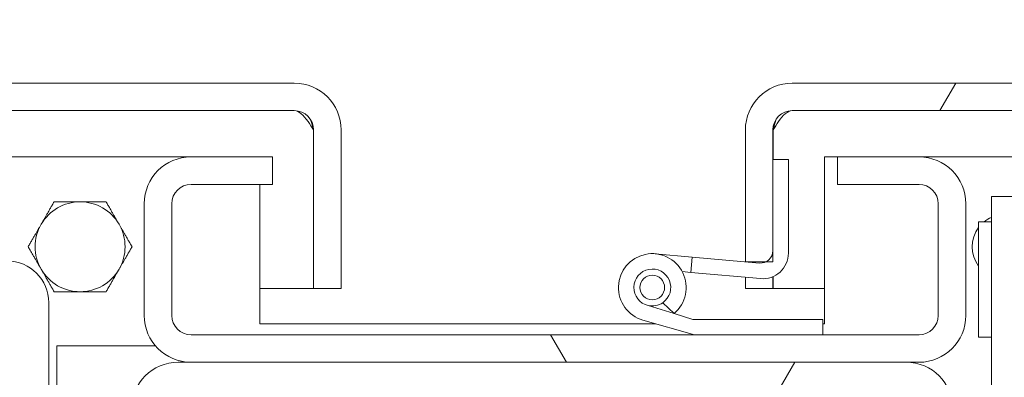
# Model space of a CAD drawing. Header units: inches. Extents: x 15 to 411, y 12 to 253.
# Tile 34 of 88: x 280.05 to 284.84, y 72.77 to 74.51. Entities that reach past the tile are written whole.
import ezdxf

# ---------------------------------------------------------------- set-up
doc = ezdxf.new("R2010")
doc.units = ezdxf.units.IN
doc.header["$LTSCALE"] = 25
doc.header["$MEASUREMENT"] = 0
doc.layers.get('0').update_dxf_attribs({"lineweight": 0})
for name, color, linetype, lineweight in [('Dimension (ANSI)', 7, 'Continuous', 5), ('Hatch (ANSI)', 7, 'Continuous', 5), ('Visible (ANSI)', 7, 'Continuous', 5)]:
    doc.layers.add(name, color=color, linetype=linetype, lineweight=lineweight)
doc.styles.add('ROMANS', font='tahoma.ttf')
doc.dimstyles.new('Default (ANSI)', dxfattribs={"dimscale": 25, "dimtxt": 0.07, "dimasz": 0.07, "dimexe": 0.125, "dimexo": 0.0625, "dimgap": 0.031496, "dimtad": 0, "dimtih": 1, "dimtoh": 1, "dimrnd": 1e-08, "dimzin": 0, "dimdsep": 46, "dimtxsty": 'ROMANS', "dimblk": 'Filled-1', "dimcen": 0.09, "dimdle": 0.393701, "dimclrd": 256, "dimclre": 256, "dimclrt": 256, "dimadec": 0, "dimazin": 0, "dimtfac": 0.928571, "dimtofl": 0, "dimtmove": 0, "dimatfit": 3, "dimfxl": 0, "dimtolj": 1, "dimtzin": 0, "dimlwd": -1, "dimlwe": -1, "dimarcsym": 0})

# ---------------------------------------------------------------- blocks, each defined once
blk = doc.blocks.new('Filled-1')
at = {"color": 0}
for p, q in [((0, 0), (-1, 0.1786)), ((-1, 0.1786), (-1, -0.1786)), ((-1, 0), (0, 0)), ((-1, -0.1786), (0, 0))]:
    blk.add_line(p, q, dxfattribs=at)
at = {"color": 0, "flags": 128}
blk.add_lwpolyline([(-1, -0.1786), (0, 0)], dxfattribs=at)
at = {"color": 0}
blk.add_solid([(-1, -0.1786), (0, 0), (-1, 0.1786), (-1, -0.1786)], dxfattribs=at)
blk = doc.blocks.new('*D27')
at = {"layer": 'Defpoints', "color": 0}
for p in [(280.6536, 80.2035), (248.0911, 73.6121), (280.6536, 73.6121)]:
    blk.add_point(p, dxfattribs=at)
at = {"layer": 'Dimension (ANSI)'}
for p, q in [((248.0911, 75.1746), (248.0911, 83.3285)), ((280.6536, 75.1746), (280.6536, 83.3285)), ((249.8411, 80.2035), (255.8097, 80.2035)), ((278.9036, 80.2035), (272.8725, 80.2035))]:
    blk.add_line(p, q, dxfattribs=at)
at = {"layer": 'Dimension (ANSI)', "xscale": 1.75000000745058, "yscale": 1.75000000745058, "zscale": 1.75000000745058, "rotation": 180}
blk.add_blockref('Filled-1', (248.0911, 80.2035), dxfattribs=at)
at = {"layer": 'Dimension (ANSI)', "xscale": 1.75000000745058, "yscale": 1.75000000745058, "zscale": 1.75000000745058}
blk.add_blockref('Filled-1', (280.6536, 80.2035), dxfattribs=at)
at = {"layer": 'Dimension (ANSI)', "insert": (264.3411, 80.2035), "char_height": 1.75, "attachment_point": 5, "style": 'ROMANS'}
blk.add_mtext('\\A1;\\fTahoma|b0|i0;\\H1.7500;(32.56) (2 PL.)\\P\\fTahoma|b0|i0;\\H1.7500;OPENING', dxfattribs=at)
blk = doc.blocks.new('*D29')
at = {"layer": 'Defpoints', "color": 0}
for p in [(280.6536, 80.2035), (280.6536, 73.6121), (284.6536, 73.6121)]:
    blk.add_point(p, dxfattribs=at)
at = {"layer": 'Dimension (ANSI)'}
for p, q in [((280.6536, 75.1746), (280.6536, 83.3285)), ((284.6536, 75.1746), (284.6536, 83.3285)), ((278.9036, 80.2035), (277.1536, 80.2035)), ((286.4036, 80.2035), (290.6641, 80.2035))]:
    blk.add_line(p, q, dxfattribs=at)
at = {"layer": 'Dimension (ANSI)', "xscale": 1.75000000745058, "yscale": 1.75000000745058, "zscale": 1.75000000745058}
blk.add_blockref('Filled-1', (280.6536, 80.2035), dxfattribs=at)
at = {"layer": 'Dimension (ANSI)', "xscale": 1.75000000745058, "yscale": 1.75000000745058, "zscale": 1.75000000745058, "rotation": 180}
blk.add_blockref('Filled-1', (284.6536, 80.2035), dxfattribs=at)
at = {"layer": 'Dimension (ANSI)', "insert": (296.2919, 80.2035), "char_height": 1.75, "attachment_point": 5, "style": 'ROMANS'}
blk.add_mtext('\\A1;\\fTahoma|b0|i0;\\H1.7500;4.00\\P\\fTahoma|b0|i0;\\H1.7500;MULLION\\P\\fTahoma|b0|i0;\\H1.7500;WIDTH', dxfattribs=at)
blk = doc.blocks.new('*D30')
at = {"layer": 'Defpoints', "color": 0}
for p in [(317.0911, 86.2008), (248.0911, 73.6121), (317.0911, 73.6121)]:
    blk.add_point(p, dxfattribs=at)
at = {"layer": 'Dimension (ANSI)'}
for p, q in [((248.0911, 75.1746), (248.0911, 89.3258)), ((317.0911, 75.1746), (317.0911, 89.3258)), ((249.8411, 86.2008), (272.5859, 86.2008)), ((315.3411, 86.2008), (292.5963, 86.2008))]:
    blk.add_line(p, q, dxfattribs=at)
at = {"layer": 'Dimension (ANSI)', "xscale": 1.75000000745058, "yscale": 1.75000000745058, "zscale": 1.75000000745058, "rotation": 180}
blk.add_blockref('Filled-1', (248.0911, 86.2008), dxfattribs=at)
at = {"layer": 'Dimension (ANSI)', "xscale": 1.75000000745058, "yscale": 1.75000000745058, "zscale": 1.75000000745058}
blk.add_blockref('Filled-1', (317.0911, 86.2008), dxfattribs=at)
at = {"layer": 'Dimension (ANSI)', "insert": (282.5911, 86.2008), "char_height": 1.75, "attachment_point": 5, "style": 'ROMANS'}
blk.add_mtext('\\A1;\\fTahoma|b0|i0;\\H1.7500;(69.00) OPENING', dxfattribs=at)

msp = doc.modelspace()

# ---------------------------------------------------------------- hatches: boundary and pattern name
at = {"layer": 'Hatch (ANSI)'}
h = msp.add_hatch(dxfattribs=at)
h.set_pattern_fill('ANSI31', color=256, scale=25, angle=105, style=0)
edge = h.paths.add_edge_path()
edge.add_line((281.47776, 73.97151), (281.47776, 73.19926))
edge.add_line((281.47776, 73.19926), (281.61176, 73.19926))
edge.add_line((281.61176, 73.19926), (281.61176, 73.97151))
edge.add_ellipse((281.38401, 73.97151), major_axis=(0.22775, 0), ratio=1, start_angle=0, end_angle=90)
edge.add_line((281.38401, 74.19926), (247.33951, 74.19926))
edge.add_ellipse((247.33951, 73.97151), major_axis=(0, 0.22775), ratio=1, start_angle=0, end_angle=90)
edge.add_line((247.11176, 73.97151), (247.11176, 73.32926))
edge.add_line((247.11176, 73.32926), (247.21262, 73.32926))
edge.add_line((247.21262, 73.32926), (247.24576, 73.32926))
edge.add_line((247.24576, 73.32926), (247.24576, 73.38291))
edge.add_line((247.24576, 73.38291), (247.24576, 73.82762))
edge.add_line((247.24576, 73.82762), (247.24576, 73.97151))
edge.add_ellipse((247.33951, 73.97151), major_axis=(-0.09375, 0), ratio=1, start_angle=270, end_angle=360, ccw=False)
edge.add_line((247.33951, 74.06526), (281.38401, 74.06526))
edge.add_ellipse((281.38401, 73.97151), major_axis=(0, 0.09375), ratio=1, start_angle=270, end_angle=360, ccw=False)
h = msp.add_hatch(dxfattribs=at)
h.set_pattern_fill('ANSI31', color=256, scale=25, angle=15, style=0)
edge = h.paths.add_edge_path()
edge.add_line((317.94651, 73.97151), (317.94651, 73.19926))
edge.add_line((317.94651, 73.19926), (318.08051, 73.19926))
edge.add_line((318.08051, 73.19926), (318.08051, 73.97151))
edge.add_ellipse((317.85276, 73.97151), major_axis=(0.22775, 0), ratio=1, start_angle=0, end_angle=90)
edge.add_line((317.85276, 74.19926), (283.80826, 74.19926))
edge.add_ellipse((283.80826, 73.97151), major_axis=(0, 0.22775), ratio=1, start_angle=0, end_angle=90)
edge.add_line((283.58051, 73.97151), (283.58051, 73.32926))
edge.add_line((283.58051, 73.32926), (283.68137, 73.32926))
edge.add_line((283.68137, 73.32926), (283.71451, 73.32926))
edge.add_line((283.71451, 73.32926), (283.71451, 73.38291))
edge.add_line((283.71451, 73.38291), (283.71451, 73.82762))
edge.add_line((283.71451, 73.82762), (283.71451, 73.97151))
edge.add_ellipse((283.80826, 73.97151), major_axis=(-0.09375, 0), ratio=1, start_angle=270, end_angle=360, ccw=False)
edge.add_line((283.80826, 74.06526), (317.85276, 74.06526))
edge.add_ellipse((317.85276, 73.97151), major_axis=(0, 0.09375), ratio=1, start_angle=270, end_angle=360, ccw=False)
h = msp.add_hatch(dxfattribs=at)
h.set_pattern_fill('ANSI31', color=256, scale=25, style=0)
edge = h.paths.add_edge_path()
edge.add_ellipse((246.56885, 72.74612), major_axis=(0, 0.22775), ratio=1, start_angle=0, end_angle=90)
edge.add_line((246.3411, 72.74612), (246.3411, 61.13912))
edge.add_ellipse((246.63135, 61.13912), major_axis=(-0.29025, 0), ratio=1, start_angle=0, end_angle=90)
edge.add_line((246.63135, 60.84887), (319.80085, 60.84887))
edge.add_ellipse((319.80085, 61.13912), major_axis=(0, -0.29025), ratio=1, start_angle=0, end_angle=90)
edge.add_line((320.0911, 61.13912), (320.0911, 72.74612))
edge.add_ellipse((319.86335, 72.74612), major_axis=(0.22775, 0), ratio=1, start_angle=0, end_angle=90)
edge.add_line((319.86335, 72.97387), (317.31885, 72.97387))
edge.add_ellipse((317.31885, 73.06762), major_axis=(0, -0.09375), ratio=1, start_angle=270, end_angle=360, ccw=False)
edge.add_line((317.2251, 73.06762), (317.2251, 73.61212))
edge.add_ellipse((317.31885, 73.61212), major_axis=(-0.09375, 0), ratio=1, start_angle=270, end_angle=360, ccw=False)
edge.add_line((317.31885, 73.70587), (317.7161, 73.70587))
edge.add_line((317.7161, 73.70587), (317.7161, 73.83987))
edge.add_line((317.7161, 73.83987), (317.31885, 73.83987))
edge.add_ellipse((317.31885, 73.61212), major_axis=(0, 0.22775), ratio=1, start_angle=0, end_angle=90)
edge.add_line((317.0911, 73.61212), (317.0911, 73.06762))
edge.add_ellipse((317.31885, 73.06762), major_axis=(-0.22775, 0), ratio=1, start_angle=0, end_angle=90)
edge.add_line((317.31885, 72.83987), (319.86335, 72.83987))
edge.add_ellipse((319.86335, 72.74612), major_axis=(0, 0.09375), ratio=1, start_angle=270, end_angle=360, ccw=False)
edge.add_line((319.9571, 72.74612), (319.9571, 61.13912))
edge.add_ellipse((319.80085, 61.13912), major_axis=(0.15625, 0), ratio=1, start_angle=270, end_angle=360, ccw=False)
edge.add_line((319.80085, 60.98287), (300.41953, 60.98287))
edge.add_line((300.41953, 60.98287), (300.24275, 60.98287))
edge.add_line((300.24275, 60.98287), (294.93945, 60.98287))
edge.add_line((294.93945, 60.98287), (294.76267, 60.98287))
edge.add_line((294.76267, 60.98287), (272.54453, 60.98287))
edge.add_line((272.54453, 60.98287), (272.36775, 60.98287))
edge.add_line((272.36775, 60.98287), (267.06445, 60.98287))
edge.add_line((267.06445, 60.98287), (266.88767, 60.98287))
edge.add_line((266.88767, 60.98287), (246.63135, 60.98287))
edge.add_ellipse((246.63135, 61.13912), major_axis=(0, -0.15625), ratio=1, start_angle=270, end_angle=360, ccw=False)
edge.add_line((246.4751, 61.13912), (246.4751, 72.74612))
edge.add_ellipse((246.56885, 72.74612), major_axis=(-0.09375, 0), ratio=1, start_angle=270, end_angle=360, ccw=False)
edge.add_line((246.56885, 72.83987), (247.86335, 72.83987))
edge.add_ellipse((247.86335, 73.06762), major_axis=(0, -0.22775), ratio=1, start_angle=0, end_angle=90)
edge.add_line((248.0911, 73.06762), (248.0911, 73.61212))
edge.add_ellipse((247.86335, 73.61212), major_axis=(0.22775, 0), ratio=1, start_angle=0, end_angle=90)
edge.add_line((247.86335, 73.83987), (247.4661, 73.83987))
edge.add_line((247.4661, 73.83987), (247.4661, 73.70587))
edge.add_line((247.4661, 73.70587), (247.86335, 73.70587))
edge.add_ellipse((247.86335, 73.61212), major_axis=(0, 0.09375), ratio=1, start_angle=270, end_angle=360, ccw=False)
edge.add_line((247.9571, 73.61212), (247.9571, 73.06762))
edge.add_ellipse((247.86335, 73.06762), major_axis=(0.09375, 0), ratio=1, start_angle=270, end_angle=360, ccw=False)
edge.add_line((247.86335, 72.97387), (247.48835, 72.97387))
edge.add_line((247.48835, 72.97387), (246.86335, 72.97387))
edge.add_line((246.86335, 72.97387), (246.56885, 72.97387))
h = msp.add_hatch(dxfattribs=at)
h.set_pattern_fill('ANSI31', color=256, scale=25, angle=75, style=0)
edge = h.paths.add_edge_path()
edge.add_ellipse((280.88135, 73.06762), major_axis=(-0.22775, 0), ratio=1, start_angle=0, end_angle=90)
edge.add_line((280.88135, 72.83987), (284.36335, 72.83987))
edge.add_line((284.36335, 72.83987), (284.42585, 72.83987))
edge.add_ellipse((284.42585, 73.06762), major_axis=(0, -0.22775), ratio=1, start_angle=0, end_angle=90)
edge.add_line((284.6536, 73.06762), (284.6536, 73.61212))
edge.add_ellipse((284.42585, 73.61212), major_axis=(0.22775, 0), ratio=1, start_angle=0, end_angle=90)
edge.add_line((284.42585, 73.83987), (284.0286, 73.83987))
edge.add_line((284.0286, 73.83987), (284.0286, 73.70587))
edge.add_line((284.0286, 73.70587), (284.42585, 73.70587))
edge.add_ellipse((284.42585, 73.61212), major_axis=(0, 0.09375), ratio=1, start_angle=270, end_angle=360, ccw=False)
edge.add_line((284.5196, 73.61212), (284.5196, 73.06762))
edge.add_ellipse((284.42585, 73.06762), major_axis=(0.09375, 0), ratio=1, start_angle=270, end_angle=360, ccw=False)
edge.add_line((284.42585, 72.97387), (283.9571, 72.97387))
edge.add_line((283.9571, 72.97387), (283.3321, 72.97387))
edge.add_line((283.3321, 72.97387), (280.88135, 72.97387))
edge.add_ellipse((280.88135, 73.06762), major_axis=(0, -0.09375), ratio=1, start_angle=270, end_angle=360, ccw=False)
edge.add_line((280.7876, 73.06762), (280.7876, 73.61212))
edge.add_ellipse((280.88135, 73.61212), major_axis=(-0.09375, 0), ratio=1, start_angle=270, end_angle=360, ccw=False)
edge.add_line((280.88135, 73.70587), (281.2786, 73.70587))
edge.add_line((281.2786, 73.70587), (281.2786, 73.83987))
edge.add_line((281.2786, 73.83987), (280.88135, 73.83987))
edge.add_ellipse((280.88135, 73.61212), major_axis=(0, 0.22775), ratio=1, start_angle=0, end_angle=90)
edge.add_line((280.6536, 73.61212), (280.6536, 73.06762))
h = msp.add_hatch(dxfattribs=at)
h.set_pattern_fill('ANSI31', color=256, scale=25, angle=105, style=0)
edge = h.paths.add_edge_path()
edge.add_line((283.32103, 73.35237), (283.31437, 73.27766))
edge.add_line((283.31437, 73.27766), (283.65451, 73.24737))
edge.add_ellipse((283.66551, 73.37088), major_axis=(-0.011, -0.12351), ratio=1, start_angle=0, end_angle=95)
edge.add_line((283.78951, 73.37069), (283.78951, 73.8275))
edge.add_line((283.78951, 73.8275), (283.71451, 73.82762))
edge.add_line((283.71451, 73.82762), (283.71451, 73.38291))
edge.add_ellipse((283.65451, 73.38291), major_axis=(0.06, 0), ratio=1, start_angle=296.6041, end_angle=360, ccw=False)
edge.add_ellipse((283.65451, 73.38291), major_axis=(0.02687, -0.05365), ratio=1, start_angle=328.3068, end_angle=360, ccw=False)
edge.add_line((283.64918, 73.32314), (283.32103, 73.35237))
h = msp.add_hatch(dxfattribs=at)
h.set_pattern_fill('ANSI31', color=256, scale=25, style=0)
edge = h.paths.add_edge_path()
edge.add_ellipse((283.1271, 73.20398), major_axis=(0, 0.06), ratio=1, start_angle=0, end_angle=360)
h = msp.add_hatch(dxfattribs=at)
h.set_pattern_fill('ANSI31', color=256, scale=25, angle=15, style=0)
edge = h.paths.add_edge_path()
edge.add_line((280.5911, 72.61212), (280.5911, 71.90237))
edge.add_line((280.5911, 71.90237), (280.7251, 71.90237))
edge.add_line((280.7251, 71.90237), (280.7251, 72.61212))
edge.add_ellipse((280.81885, 72.61212), major_axis=(-0.09375, 0), ratio=1, start_angle=270, end_angle=360, ccw=False)
edge.add_line((280.81885, 72.70587), (284.36335, 72.70587))
edge.add_ellipse((284.36335, 72.61212), major_axis=(0, 0.09375), ratio=1, start_angle=270, end_angle=360, ccw=False)
edge.add_line((284.4571, 72.61212), (284.4571, 71.90237))
edge.add_line((284.4571, 71.90237), (284.5911, 71.90237))
edge.add_line((284.5911, 71.90237), (284.5911, 72.61212))
edge.add_ellipse((284.36335, 72.61212), major_axis=(0.22775, 0), ratio=1, start_angle=0, end_angle=90)
edge.add_line((284.36335, 72.83987), (280.88135, 72.83987))
edge.add_line((280.88135, 72.83987), (280.81885, 72.83987))
edge.add_ellipse((280.81885, 72.61212), major_axis=(0, 0.22775), ratio=1, start_angle=0, end_angle=90)

# ---------------------------------------------------------------- linework, layer by layer
at = {"layer": 'Visible (ANSI)'}
for p, q in [((281.38401, 74.19926), (247.33951, 74.19926)), ((317.85276, 74.19926), (283.80826, 74.19926)), ((247.33951, 74.06526), (281.38401, 74.06526)), ((283.80826, 74.06526), (317.85276, 74.06526)), ((281.47705, 73.97151), (281.47705, 73.19926)), ((281.47776, 73.97151), (281.47776, 73.19926)), ((281.61176, 73.19926), (281.61176, 73.97151)), ((283.58051, 73.97151), (283.58051, 73.32926)), ((283.71451, 73.32926), (283.71451, 73.97151)), ((283.71521, 73.97151), (283.71521, 73.82762)), ((279.9661, 73.83987), (280.88135, 73.83987)), ((281.2786, 73.83987), (280.88135, 73.83987)), ((281.2786, 73.70587), (281.2786, 73.83987)), ((283.9661, 73.83987), (283.9661, 73.02737)), ((283.9661, 73.83987), (284.0286, 73.83987)), ((284.42585, 73.83987), (284.0286, 73.83987)), ((284.0286, 73.83987), (284.0286, 73.70587)), ((284.42585, 73.83987), (285.2161, 73.83987)), ((283.78951, 73.8275), (283.71451, 73.82762)), ((283.71451, 73.82762), (283.71451, 73.38291)), ((283.78951, 73.37069), (283.78951, 73.8275)), ((280.88135, 73.70587), (281.2786, 73.70587)), ((281.2161, 73.02737), (281.2161, 73.70587)), ((284.0286, 73.70587), (284.42585, 73.70587)), ((284.7786, 73.58799), (284.7786, 73.64675)), ((284.9036, 73.64675), (284.7786, 73.64675)), ((280.6536, 73.61212), (280.6536, 73.06762)), ((280.7876, 73.06762), (280.7876, 73.61212)), ((284.5196, 73.61212), (284.5196, 73.06762)), ((284.6536, 73.06762), (284.6536, 73.61212)), ((284.7786, 73.58799), (284.7786, 73.48442)), ((284.7161, 73.52448), (284.7161, 72.96198)), ((284.7161, 73.52448), (284.7786, 73.52448)), ((284.7786, 73.48442), (284.7786, 73.26753)), ((283.14174, 73.36833), (283.32103, 73.35237)), ((283.32103, 73.35237), (283.31437, 73.27766)), ((283.64918, 73.32314), (283.32103, 73.35237)), ((283.58051, 73.32926), (283.71451, 73.32926)), ((283.31437, 73.27766), (283.27283, 73.28136)), ((283.31437, 73.27766), (283.65451, 73.24737)), ((283.71451, 73.25697), (283.71451, 73.19926)), ((283.71521, 73.25728), (283.71521, 73.19926)), ((284.7786, 73.26753), (284.7786, 73.16396)), ((283.58051, 73.19926), (283.58051, 73.25396)), ((281.2161, 73.19926), (281.47705, 73.19926)), ((281.47776, 73.19926), (281.61176, 73.19926)), ((283.71451, 73.19926), (283.58051, 73.19926)), ((283.71521, 73.19926), (283.9661, 73.19926)), ((284.7786, 72.99172), (284.7786, 73.16396)), ((280.18874, 71.79612), (280.18874, 73.13036)), ((283.23291, 73.07738), (283.1068, 73.1163)), ((283.17824, 73.12992), (283.23291, 73.07738)), ((283.32528, 73.04887), (283.23291, 73.07738)), ((283.14468, 73.02737), (281.2161, 73.02737)), ((283.08181, 73.04532), (283.3321, 72.97387)), ((283.9571, 73.04887), (283.32528, 73.04887)), ((283.9571, 72.97387), (283.9571, 73.04887)), ((283.9661, 73.02737), (283.9571, 73.02737)), ((284.42585, 72.97387), (280.88135, 72.97387)), ((283.3321, 72.97387), (283.9571, 72.97387)), ((284.7786, 72.99172), (284.7786, 71.03738)), ((280.22741, 72.91973), (280.70815, 72.91973)), ((284.7161, 72.96198), (284.7786, 72.96198)), ((284.36335, 72.83987), (280.81885, 72.83987)), ((280.88135, 72.83987), (284.42585, 72.83987))]:
    msp.add_line(p, q, dxfattribs=at)
msp.add_circle((283.1271, 73.20398), 0.06, dxfattribs=at)
for centre, radius, start, end in [((281.38401, 73.97151), 0.22775, 0, 90), ((283.80826, 73.97151), 0.22775, 90, 180), ((281.38401, 73.97151), 0.09375, 0, 90), ((283.80826, 73.97151), 0.09375, 90, 180), ((280.88135, 73.61212), 0.22775, 90, 180), ((284.42585, 73.61212), 0.22775, 0, 90), ((280.88135, 73.61212), 0.09375, 90, 180), ((284.42585, 73.61212), 0.09375, 0, 90), ((280.3411, 73.40237), 0.219, 90, 150), ((280.3411, 73.40237), 0.219, 30, 90), ((284.8411, 73.40237), 0.15625, 113.57818, 128.60295), ((280.3411, 73.40237), 0.219, 150, 210), ((280.3411, 73.40237), 0.219, 330, 30), ((284.8411, 73.40237), 0.15625, 143.1301, 216.8699), ((283.1271, 73.20398), 0.165, 309.8883, 254.06811), ((283.65451, 73.38291), 0.06, 264.91091, 0), ((283.66551, 73.37088), 0.124, 264.91091, 359.91091), ((280.3411, 73.40237), 0.219, 210, 270), ((280.3411, 73.40237), 0.219, 270, 330), ((283.1271, 73.20398), 0.09, 304.62561, 256.96637), ((283.1271, 73.20398), 0.09, 256.96637, 304.62561), ((280.88135, 73.06762), 0.22775, 180, 270), ((280.88135, 73.06762), 0.09375, 180, 270), ((284.42585, 73.06762), 0.22775, 270, 0), ((284.42585, 73.06762), 0.09375, 270, 0), ((280.81885, 72.61212), 0.22775, 90, 180), ((284.36335, 72.61212), 0.22775, 0, 90)]:
    msp.add_arc(centre, radius, start, end, dxfattribs=at)
for centre, major_axis, ratio, start_param, end_param in [((279.98598, 73.13036), (0, 0.20276), 0.9999992, 4.712389, 6.2831853), ((280.22741, 72.54571), (0, 0.37402), 0.0012735, 2.0054019, 7.4193761)]:
    msp.add_ellipse(centre, major_axis=major_axis, ratio=ratio, start_param=start_param, end_param=end_param, dxfattribs=at)
for points in [[(281.38401, 74.06526), (281.40626, 74.06526), (281.42852, 74.04356), (281.45077, 74.01174), (281.45953, 73.99922), (281.46829, 73.98537), (281.47705, 73.97151)], [(283.80826, 74.06526), (283.786, 74.06526), (283.76374, 74.04356), (283.74149, 74.01174), (283.73273, 73.99922), (283.72397, 73.98537), (283.71521, 73.97151)]]:
    msp.add_open_spline(points, degree=3, knots=[0, 0, 0, 0, 1.1271971, 1.1271971, 1.1271971, 1.5707963, 1.5707963, 1.5707963, 1.5707963], dxfattribs=at)
for points in [[(281.47705, 73.97151), (281.47284, 73.9877), (281.46863, 74.00384), (281.46442, 74.01962)], [(283.72784, 74.01968), (283.72363, 74.00387), (283.71942, 73.9877), (283.71521, 73.97151)]]:
    msp.add_open_spline(points, degree=3, dxfattribs=at)
for points in [[(280.15144, 73.51187), (280.18078, 73.56269), (280.21466, 73.62137)], [(280.21466, 73.62137), (280.28242, 73.62137), (280.3411, 73.62137)], [(280.3411, 73.62137), (280.39978, 73.62137), (280.46754, 73.62137)], [(280.46754, 73.62137), (280.50142, 73.56269), (280.53076, 73.51187)], [(280.08822, 73.40237), (280.1221, 73.46105), (280.15144, 73.51187)], [(280.53076, 73.51187), (280.5601, 73.46105), (280.59398, 73.40237)], [(280.15144, 73.29287), (280.1221, 73.34369), (280.08822, 73.40237)], [(280.59398, 73.40237), (280.5601, 73.34369), (280.53076, 73.29287)], [(280.21466, 73.18337), (280.18078, 73.24205), (280.15144, 73.29287)], [(280.53076, 73.29287), (280.50142, 73.24205), (280.46754, 73.18337)], [(280.3411, 73.18337), (280.28242, 73.18337), (280.21466, 73.18337)], [(280.46754, 73.18337), (280.39978, 73.18337), (280.3411, 73.18337)]]:
    msp.add_rational_spline(points, [1, 1.0379548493, 1], degree=2, dxfattribs=at)

# ---------------------------------------------------------------- dimensions: what is measured, and where the dimension line sits
at = {"layer": 'Dimension (ANSI)'}
for base, p1, p2, text, picture, middle in [((317.0911, 86.20085), (248.0911, 73.61212), (317.0911, 73.61212), '\\fTahoma|b0|i0;\\H1.7500;(<>) OPENING', '*D30', (282.5911, 86.20085)), ((280.6536, 80.20353), (248.0911, 73.61212), (280.6536, 73.61212), '\\fTahoma|b0|i0;\\H1.7500;(<>) (2 PL.)\\P\\fTahoma|b0|i0;\\H1.7500;OPENING', '*D27', (264.3411, 80.20353)), ((280.6536, 80.20353), (284.6536, 73.61212), (280.6536, 73.61212), '\\fTahoma|b0|i0;\\H1.7500;<>\\P\\fTahoma|b0|i0;\\H1.7500;MULLION\\P\\fTahoma|b0|i0;\\H1.7500;WIDTH', '*D29', (296.29194, 80.20353))]:
    dim = msp.add_linear_dim(base=base, p1=p1, p2=p2, text=text, dimstyle='Default (ANSI)', override={"dimgap": 0.031496, "dimtih": 0, "dimtoh": 0, "dimdec": 2, "dimtol": 0, "dimlim": 0, "dimtp": 0, "dimtm": 0, "dimtdec": 2, "dimatfit": 1}, dxfattribs=at)
    dim.commit()
    dim.dimension.update_dxf_attribs({"geometry": picture, "text_midpoint": middle, "dimtype": 160})

doc.saveas('drawing.dxf')
